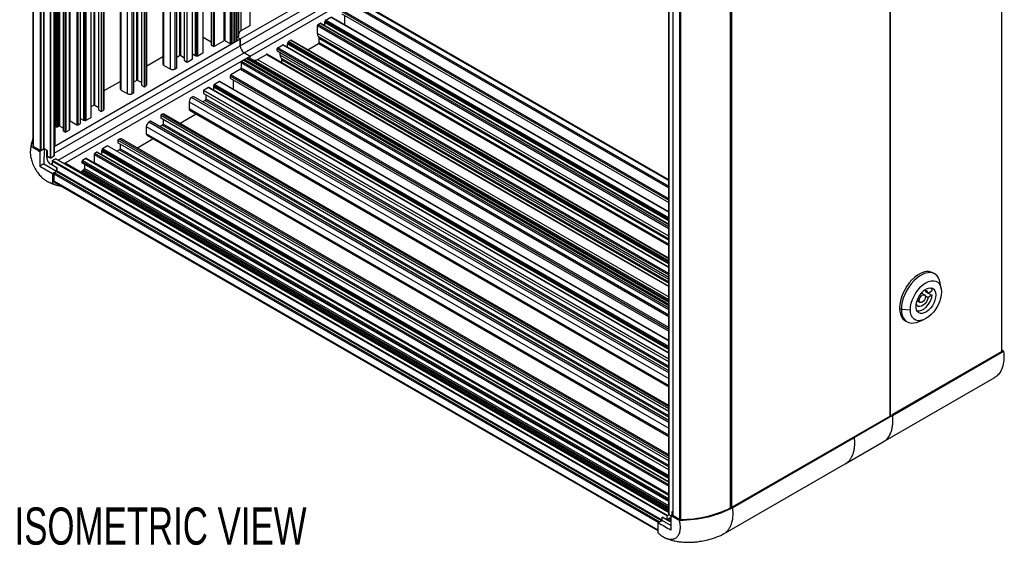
# Model space of a CAD drawing. Header units: millimetres. Extents: x 32 to 2713, y 32 to 2055.
# Tile 6 of 8: x 2123 to 2684, y 1225 to 1524. Entities that reach past the tile are written whole.
import ezdxf

# ---------------------------------------------------------------- set-up
doc = ezdxf.new("R2010")
doc.units = ezdxf.units.MM
doc.header["$LTSCALE"] = 10
doc.layers.add('DIMENSIONS', color=140, linetype='Continuous', lineweight=25)
doc.styles.add('SLDTEXTSTYLE0', font='TXT', dxfattribs={"width": 0.7})

msp = doc.modelspace()

# ---------------------------------------------------------------- linework, layer by layer
for p, q in [((2130.838, 1931.12), (2130.838, 1452.363)), ((2131.143, 1451.948), (2131.143, 1930.938)), ((2134.881, 1928.972), (2134.881, 1449.864)), ((2135.582, 1449.868), (2135.582, 1929.377)), ((2136.808, 1930.085), (2136.808, 1450.576)), ((2137.162, 1450.576), (2137.162, 1930.288)), ((2140.698, 1931.324), (2140.698, 1445.482)), ((2141.051, 1445.482), (2141.051, 1931.324)), ((2142.842, 1931.25), (2142.842, 1446.516)), ((2142.915, 1446.618), (2142.915, 1931.208)), ((2143.549, 1452.63), (2143.549, 1930.842)), ((2144.008, 1930.577), (2144.008, 1463.1)), ((2144.716, 1463.1), (2144.716, 1930.168)), ((2145.423, 1463.509), (2145.423, 1929.76)), ((2146.13, 1463.509), (2146.13, 1929.352)), ((2148.251, 1460.651), (2148.251, 1928.127)), ((2148.958, 1927.719), (2148.958, 1460.243)), ((2149.665, 1460.243), (2149.665, 1927.311)), ((2151.445, 1926.283), (2151.445, 1461.27)), ((2151.738, 1461.679), (2151.738, 1926.114)), ((2151.982, 1466.484), (2151.982, 1925.974)), ((2155.875, 1923.726), (2155.875, 1464.236)), ((2156.582, 1464.236), (2156.582, 1923.318)), ((2157.778, 1922.628), (2157.778, 1464.926)), ((2157.924, 1465.13), (2157.924, 1922.543)), ((2157.945, 1467.939), (2157.945, 1922.531)), ((2159.597, 1921.577), (2159.597, 1466.986)), ((2159.988, 1466.846), (2159.988, 1921.352)), ((2160.532, 1921.038), (2160.532, 1466.742)), ((2161.043, 1466.811), (2161.043, 1920.743)), ((2163.936, 1468.481), (2163.936, 1919.073)), ((2165.421, 1918.215), (2165.421, 1475.462)), ((2166.128, 1475.462), (2166.128, 1917.807)), ((2168.32, 1472.645), (2168.32, 1916.542)), ((2169.734, 1915.725), (2169.734, 1471.829)), ((2170.724, 1915.154), (2170.724, 1472.4)), ((2171.31, 1473.217), (2171.31, 1914.816)), ((2180.392, 1909.573), (2180.392, 1484.85)), ((2180.977, 1484.034), (2180.977, 1909.235)), ((2184.513, 1907.194), (2184.513, 1481.993)), ((2187.341, 1481.993), (2187.341, 1905.561)), ((2188.331, 1482.564), (2188.331, 1904.99)), ((2189.816, 1904.132), (2189.816, 1489.545)), ((2190.523, 1489.545), (2190.523, 1903.724)), ((2192.715, 1486.728), (2192.715, 1902.459)), ((2194.13, 1901.642), (2194.13, 1485.912)), ((2195.12, 1901.071), (2195.12, 1486.483)), ((2195.705, 1487.3), (2195.705, 1900.733)), ((2204.787, 1895.49), (2204.787, 1498.933)), ((2205.373, 1498.117), (2205.373, 1895.152)), ((2208.908, 1893.111), (2208.908, 1496.076)), ((2211.737, 1496.076), (2211.737, 1891.478)), ((2212.727, 1496.647), (2212.727, 1890.906)), ((2214.212, 1890.049), (2214.212, 1503.628)), ((2214.915, 1503.63), (2214.915, 1889.643)), ((2217.111, 1500.811), (2217.111, 1888.376)), ((2218.525, 1499.995), (2218.525, 1887.559)), ((2221.418, 1885.889), (2221.418, 1501.665)), ((2221.564, 1501.869), (2221.564, 1885.805)), ((2221.585, 1504.678), (2221.585, 1885.793)), ((2223.237, 1884.839), (2223.237, 1503.724)), ((2223.628, 1503.585), (2223.628, 1884.613)), ((2224.171, 1884.3), (2224.171, 1503.48)), ((2224.683, 1503.55), (2224.683, 1884.004)), ((2227.576, 1882.334), (2227.576, 1505.22)), ((2227.722, 1505.424), (2227.722, 1882.25)), ((2232.313, 1879.599), (2232.313, 1509.587)), ((2233.374, 1878.987), (2233.374, 1508.975)), ((2234.081, 1508.975), (2234.081, 1878.579)), ((2239.541, 1875.427), (2239.541, 1512.127)), ((2240.248, 1512.127), (2240.248, 1875.019)), ((2243.076, 1873.386), (2243.076, 1510.494)), ((2243.783, 1510.494), (2243.783, 1872.978)), ((2244.844, 1511.106), (2244.844, 1872.365)), ((2245.625, 1871.914), (2245.625, 1511.558)), ((2246.559, 1871.375), (2246.559, 1512.096)), ((2247.081, 1512.624), (2247.081, 1871.074)), ((2247.854, 1870.628), (2247.854, 1515.696)), ((2249.174, 1869.866), (2249.174, 1517.688)), ((2254.269, 1866.925), (2254.269, 1520.629)), ((2254.415, 1520.833), (2254.415, 1866.84)), ((2682.351, 1335.217), (2682.351, 1814.424)), ((2618.879, 1298.575), (2618.879, 1777.773)), ((2618.896, 1298.585), (2618.896, 1777.783)), ((2492.804, 1728.117), (2492.804, 1242.275)), ((2492.878, 1242.173), (2492.878, 1728.015)), ((2495.04, 1720.819), (2495.04, 1242.068)), ((2527.842, 1246.059), (2527.842, 1725.316)), ((2528.599, 1246.621), (2528.599, 1725.669)), ((2528.74, 1246.539), (2528.74, 1725.734)), ((2495.181, 1241.868), (2495.181, 1720.74)), ((2498.79, 1718.719), (2498.79, 1239.71)), ((2499.536, 1718.712), (2499.536, 1239.534)), ((2248.839, 1513.133), (2307.271, 1546.865)), ((2248.839, 1509.254), (2307.271, 1542.986)), ((2251.105, 1505.329), (2309.537, 1539.061)), ((2254.464, 1503.391), (2312.896, 1537.122)), ((2312.769, 1536.386), (2492.804, 1432.454)), ((2492.804, 1432.913), (2312.896, 1536.772)), ((2312.416, 1532.508), (2492.804, 1428.371)), ((2492.804, 1429.188), (2312.769, 1533.12)), ((2297.558, 1523.93), (2300.451, 1525.6)), ((2300.451, 1525.6), (2492.804, 1414.557)), ((2492.804, 1414.726), (2300.701, 1525.625)), ((2306.602, 1528.743), (2492.804, 1421.251)), ((2306.602, 1527.519), (2492.804, 1420.026)), ((2492.804, 1422.068), (2306.956, 1529.356)), ((2308.299, 1521.238), (2308.299, 1526.539)), ((2254.269, 1520.629), (2249.174, 1517.688)), ((2292.743, 1516.247), (2292.743, 1520.743)), ((2292.743, 1520.743), (2492.804, 1405.25)), ((2293.097, 1521.355), (2294.292, 1522.045)), ((2492.804, 1406.066), (2293.097, 1521.355)), ((2294.292, 1522.045), (2492.804, 1407.447)), ((2492.804, 1407.616), (2294.542, 1522.07)), ((2296.986, 1520.683), (2296.986, 1522.591)), ((2296.986, 1522.591), (2492.804, 1409.547)), ((2296.986, 1520.683), (2296.987, 1520.659)), ((2492.804, 1407.639), (2296.986, 1520.683)), ((2297.061, 1522.999), (2297.242, 1523.522)), ((2492.804, 1409.999), (2297.061, 1522.999)), ((2297.242, 1523.522), (2492.804, 1410.626)), ((2492.804, 1411.217), (2297.558, 1523.93)), ((2227.722, 1514.197), (2232.313, 1511.547)), ((2248.839, 1513.133), (2247.538, 1513.884)), ((2492.804, 1400.754), (2292.743, 1516.247)), ((2293.539, 1514.244), (2293.34, 1514.449)), ((2293.34, 1514.449), (2492.804, 1399.3)), ((2293.539, 1514.244), (2492.804, 1399.21)), ((2293.804, 1511.148), (2293.804, 1513.445)), ((2293.804, 1513.445), (2492.804, 1398.564)), ((2142.915, 1451.984), (2248.839, 1513.133)), ((2142.915, 1448.106), (2248.839, 1509.254)), ((2232.313, 1509.587), (2233.374, 1508.975)), ((2234.081, 1508.975), (2239.541, 1512.127)), ((2240.248, 1512.127), (2243.076, 1510.494)), ((2243.783, 1510.494), (2244.844, 1511.106)), ((2248.839, 1509.254), (2248.839, 1513.133)), ((2248.839, 1513.133), (2248.839, 1509.254)), ((2270.172, 1508.121), (2273.064, 1509.791)), ((2492.804, 1379.597), (2270.172, 1508.121)), ((2273.064, 1509.791), (2492.804, 1382.937)), ((2492.804, 1383.106), (2273.314, 1509.815)), ((2275.758, 1508.428), (2275.758, 1510.336)), ((2275.758, 1510.336), (2492.804, 1385.038)), ((2275.758, 1508.428), (2275.758, 1508.404)), ((2492.804, 1383.13), (2275.758, 1508.428)), ((2275.832, 1510.744), (2276.014, 1511.267)), ((2492.804, 1385.489), (2275.832, 1510.744)), ((2276.014, 1511.267), (2492.804, 1386.117)), ((2276.33, 1511.676), (2277.526, 1512.366)), ((2492.804, 1386.708), (2276.33, 1511.676)), ((2277.526, 1512.366), (2492.804, 1388.088)), ((2492.804, 1388.257), (2277.776, 1512.391)), ((2287.22, 1506.939), (2293.45, 1510.536)), ((2293.45, 1510.536), (2492.804, 1395.451)), ((2293.804, 1511.148), (2492.804, 1396.268)), ((2145.203, 1444.193), (2251.105, 1505.329)), ((2148.562, 1442.254), (2254.464, 1503.391)), ((2195.705, 1497.843), (2204.787, 1503.085)), ((2212.727, 1502.77), (2214.212, 1503.628)), ((2214.915, 1503.63), (2217.111, 1502.362)), ((2221.585, 1504.678), (2221.564, 1504.691)), ((2221.585, 1504.678), (2223.237, 1503.724)), ((2223.628, 1503.585), (2224.171, 1503.48)), ((2224.683, 1503.55), (2227.576, 1505.22)), ((2254.464, 1503.391), (2251.105, 1505.329)), ((2251.105, 1505.329), (2254.464, 1503.391)), ((2254.464, 1501.913), (2254.464, 1503.391)), ((2258.577, 1501.427), (2263.672, 1504.368)), ((2263.672, 1504.368), (2492.804, 1372.093)), ((2492.804, 1372.262), (2263.922, 1504.393)), ((2269.818, 1506.283), (2269.818, 1507.508)), ((2269.818, 1507.508), (2492.804, 1378.781)), ((2269.818, 1506.283), (2492.804, 1377.556)), ((2271.515, 1503.992), (2271.515, 1505.304)), ((2492.804, 1376.244), (2271.515, 1503.992)), ((2272.31, 1501.989), (2272.112, 1502.194)), ((2272.112, 1502.194), (2492.804, 1374.791)), ((2205.373, 1498.117), (2208.908, 1496.076)), ((2211.737, 1496.076), (2212.727, 1496.647)), ((2217.111, 1500.811), (2218.525, 1499.995)), ((2218.525, 1499.995), (2221.418, 1501.665)), ((2249.297, 1499.744), (2249.297, 1496.478)), ((2249.297, 1499.744), (2492.804, 1359.171)), ((2250.711, 1500.969), (2249.651, 1500.357)), ((2492.804, 1359.987), (2249.651, 1500.357)), ((2492.804, 1361.212), (2250.711, 1500.969)), ((2251.493, 1501.42), (2492.804, 1362.114)), ((2252.426, 1501.959), (2492.804, 1363.192)), ((2492.804, 1363.794), (2253.144, 1502.147)), ((2256.191, 1501.28), (2492.804, 1364.686)), ((2258.577, 1501.427), (2492.804, 1366.211)), ((2272.31, 1501.989), (2492.804, 1374.701)), ((2272.576, 1499.397), (2272.576, 1501.19)), ((2272.576, 1501.19), (2492.804, 1374.055)), ((2243.13, 1492.102), (2243.13, 1490.877)), ((2243.13, 1492.102), (2492.804, 1347.968)), ((2248.944, 1495.866), (2243.484, 1492.714)), ((2492.804, 1348.784), (2243.484, 1492.714)), ((2248.944, 1495.866), (2492.804, 1355.088)), ((2492.804, 1355.904), (2249.297, 1496.478)), ((2171.31, 1483.76), (2180.392, 1489.002)), ((2188.331, 1488.687), (2189.816, 1489.545)), ((2190.523, 1489.545), (2192.715, 1488.279)), ((2192.715, 1486.728), (2194.13, 1485.912)), ((2194.13, 1485.912), (2195.12, 1486.483)), ((2230.82, 1485.404), (2227.928, 1483.734)), ((2230.82, 1485.404), (2492.804, 1334.163)), ((2492.804, 1334.332), (2231.07, 1485.428)), ((2233.514, 1485.949), (2233.514, 1484.041)), ((2233.514, 1485.949), (2492.804, 1336.264)), ((2233.769, 1486.88), (2233.588, 1486.357)), ((2492.804, 1336.715), (2233.588, 1486.357)), ((2233.769, 1486.88), (2492.804, 1337.343)), ((2236.978, 1488.959), (2234.086, 1487.289)), ((2492.804, 1337.934), (2234.086, 1487.289)), ((2236.978, 1488.959), (2492.804, 1341.273)), ((2492.804, 1341.442), (2237.228, 1488.983)), ((2243.13, 1490.877), (2492.804, 1346.743)), ((2244.827, 1489.897), (2244.827, 1484.597)), ((2180.977, 1484.034), (2184.513, 1481.993)), ((2187.341, 1481.993), (2188.331, 1482.564)), ((2222.129, 1480.386), (2221.139, 1479.815)), ((2492.804, 1322.986), (2221.139, 1479.815)), ((2492.804, 1324.129), (2222.129, 1480.386)), ((2227.928, 1483.734), (2227.928, 1482.1)), ((2492.804, 1330.823), (2227.928, 1483.734)), ((2492.804, 1329.19), (2227.928, 1482.1)), ((2229.271, 1481.325), (2229.271, 1478.789)), ((2233.514, 1484.017), (2233.514, 1484.041)), ((2492.804, 1334.356), (2233.514, 1484.041)), ((2163.936, 1474.604), (2165.421, 1475.462)), ((2166.128, 1475.462), (2168.32, 1474.196)), ((2219.725, 1477.365), (2219.725, 1473.283)), ((2219.725, 1477.365), (2492.804, 1319.72)), ((2228.917, 1478.181), (2227.433, 1477.324)), ((2228.917, 1478.181), (2492.804, 1325.842)), ((2492.804, 1326.654), (2229.271, 1478.789)), ((2168.32, 1472.645), (2169.734, 1471.829)), ((2169.734, 1471.829), (2170.724, 1472.4)), ((2204.522, 1470.222), (2203.532, 1469.651)), ((2203.532, 1469.651), (2492.804, 1302.657)), ((2203.532, 1469.651), (2203.532, 1468.017)), ((2204.522, 1470.222), (2492.804, 1303.8)), ((2492.804, 1304.477), (2205.522, 1470.321)), ((2223.736, 1470.291), (2214.656, 1465.048)), ((2492.804, 1315.637), (2219.725, 1473.283)), ((2220.139, 1472.367), (2492.804, 1314.961)), ((2143.549, 1463.366), (2144.008, 1463.1)), ((2144.716, 1463.1), (2145.423, 1463.509)), ((2146.13, 1463.509), (2148.251, 1462.284)), ((2151.982, 1466.484), (2155.875, 1464.236)), ((2156.582, 1464.236), (2157.778, 1464.926)), ((2157.945, 1467.939), (2157.924, 1467.952)), ((2157.945, 1467.939), (2159.597, 1466.986)), ((2159.988, 1466.846), (2160.532, 1466.742)), ((2161.043, 1466.811), (2163.936, 1468.481)), ((2195.33, 1463.282), (2195.33, 1459.2)), ((2195.33, 1463.282), (2492.804, 1291.554)), ((2197.734, 1466.303), (2196.744, 1465.732)), ((2492.804, 1294.82), (2196.744, 1465.732)), ((2492.804, 1295.963), (2197.734, 1466.303)), ((2204.522, 1464.098), (2203.038, 1463.241)), ((2492.804, 1301.024), (2203.532, 1468.017)), ((2204.522, 1464.098), (2492.804, 1297.676)), ((2204.876, 1467.242), (2204.876, 1464.71)), ((2492.804, 1298.493), (2204.876, 1464.71)), ((2148.251, 1460.651), (2148.958, 1460.243)), ((2149.665, 1460.243), (2151.445, 1461.27)), ((2492.804, 1287.471), (2195.33, 1459.2)), ((2195.744, 1458.284), (2492.804, 1286.795)), ((2129.833, 1451.983), (2133.834, 1449.595)), ((2131.143, 1451.948), (2134.881, 1449.864)), ((2142.915, 1452.264), (2143.549, 1452.63)), ((2173.339, 1452.22), (2170.446, 1450.55)), ((2492.804, 1267.797), (2173.339, 1452.22)), ((2180.127, 1456.139), (2179.137, 1455.567)), ((2179.137, 1455.567), (2492.804, 1274.491)), ((2179.137, 1455.567), (2179.137, 1453.934)), ((2492.804, 1272.858), (2179.137, 1453.934)), ((2180.127, 1456.139), (2492.804, 1275.634)), ((2180.481, 1453.159), (2180.481, 1450.627)), ((2492.804, 1276.31), (2181.127, 1456.238)), ((2199.341, 1456.208), (2190.26, 1450.965)), ((2129.392, 1450.062), (2129.351, 1449.747)), ((2133.821, 1449.587), (2134.656, 1449.105)), ((2137.161, 1450.552), (2134.656, 1449.105)), ((2134.656, 1449.105), (2134.656, 1448.452)), ((2134.659, 1448.454), (2134.696, 1440.769)), ((2135.582, 1449.868), (2136.808, 1450.576)), ((2137.161, 1450.552), (2137.035, 1442.119)), ((2138.797, 1449.607), (2137.161, 1450.552)), ((2137.162, 1450.576), (2138.819, 1449.619)), ((2138.738, 1445.695), (2138.797, 1449.607)), ((2138.738, 1445.695), (2139.534, 1446.154)), ((2138.797, 1449.607), (2138.819, 1449.619)), ((2138.819, 1449.619), (2138.819, 1446.567)), ((2138.819, 1446.567), (2140.698, 1445.482)), ((2141.051, 1445.482), (2142.842, 1446.516)), ((2165.631, 1447.363), (2165.631, 1442.867)), ((2165.631, 1447.363), (2492.804, 1258.49)), ((2167.181, 1448.665), (2165.985, 1447.975)), ((2492.804, 1259.306), (2165.985, 1447.975)), ((2167.181, 1448.665), (2492.804, 1260.687)), ((2492.804, 1260.856), (2167.431, 1448.69)), ((2169.874, 1449.211), (2169.874, 1447.303)), ((2169.874, 1449.211), (2492.804, 1262.787)), ((2169.875, 1447.279), (2169.874, 1447.303)), ((2492.804, 1260.879), (2169.874, 1447.303)), ((2170.13, 1450.142), (2169.949, 1449.619)), ((2492.804, 1263.238), (2169.949, 1449.619)), ((2170.13, 1450.142), (2492.804, 1263.866)), ((2492.804, 1264.457), (2170.446, 1450.55)), ((2180.127, 1450.015), (2178.643, 1449.158)), ((2180.127, 1450.015), (2492.804, 1269.51)), ((2492.804, 1270.327), (2180.481, 1450.627)), ((2134.696, 1440.769), (2141.928, 1436.56)), ((2137.035, 1442.119), (2134.697, 1440.769)), ((2137.035, 1442.119), (2144.296, 1437.927)), ((2140.965, 1441.747), (2141.779, 1442.217)), ((2144.324, 1439.808), (2140.965, 1441.747)), ((2141.779, 1443.61), (2491.797, 1241.549)), ((2141.779, 1443.61), (2141.779, 1441.415)), ((2141.779, 1441.415), (2144.443, 1439.877)), ((2143.746, 1444.95), (2141.955, 1443.916)), ((2491.973, 1241.855), (2141.955, 1443.916)), ((2143.746, 1444.95), (2492.804, 1243.443)), ((2492.804, 1243.527), (2143.871, 1444.962)), ((2149.416, 1442.492), (2148.782, 1442.127)), ((2492.804, 1244.259), (2149.416, 1442.492)), ((2158.714, 1443.369), (2158.714, 1442.553)), ((2158.714, 1443.369), (2492.804, 1250.503)), ((2492.804, 1249.687), (2158.714, 1442.553)), ((2160.848, 1445.009), (2159.068, 1443.982)), ((2492.804, 1251.32), (2159.068, 1443.982)), ((2160.129, 1441.736), (2160.129, 1439.287)), ((2160.848, 1445.009), (2492.804, 1253.375)), ((2492.804, 1253.713), (2161.348, 1445.059)), ((2492.804, 1253.994), (2165.631, 1442.867)), ((2141.928, 1436.56), (2141.917, 1430.956)), ((2141.928, 1436.56), (2144.296, 1437.927)), ((2142.687, 1436.369), (2142.623, 1432.09)), ((2142.687, 1436.369), (2486.83, 1237.699)), ((2144.267, 1437.683), (2143.04, 1436.975)), ((2487.531, 1238.104), (2143.04, 1436.975)), ((2144.267, 1437.683), (2488.758, 1238.812)), ((2144.296, 1437.927), (2144.324, 1439.808)), ((2144.324, 1439.808), (2144.443, 1439.877)), ((2144.443, 1439.877), (2144.443, 1437.989)), ((2488.986, 1239.089), (2144.443, 1437.989)), ((2158.714, 1437.654), (2158.714, 1437.125)), ((2158.714, 1437.654), (2492.804, 1244.788)), ((2159.775, 1438.674), (2159.068, 1438.266)), ((2492.804, 1245.604), (2159.068, 1438.266)), ((2492.804, 1246.42), (2159.775, 1438.674)), ((2492.804, 1247.237), (2160.129, 1439.287)), ((2139.596, 1431.709), (2140.138, 1431.484)), ((2486.608, 1233.511), (2142.623, 1432.09)), ((2142.83, 1431.618), (2486.607, 1233.159)), ((2644.199, 1379.357), (2643.138, 1379.97)), ((2647.859, 1370.871), (2647.294, 1374.269)), ((2638.327, 1367.39), (2636.57, 1368.404)), ((2638.637, 1369.499), (2640.476, 1368.438)), ((2640.476, 1368.438), (2642.606, 1369.666)), ((2640.766, 1368.277), (2642.604, 1367.216)), ((2633.584, 1362.014), (2633.729, 1362.098)), ((2633.729, 1362.098), (2633.607, 1362.169)), ((2634.12, 1364.161), (2635.877, 1363.146)), ((2634.382, 1364.839), (2635.37, 1364.269)), ((2638.666, 1367.031), (2640.474, 1365.987)), ((2642.604, 1367.216), (2640.474, 1365.987)), ((2624.127, 1359.9), (2625.188, 1359.288)), ((2625.188, 1359.288), (2630.314, 1358.982)), ((2627.39, 1352.689), (2628.45, 1352.077)), ((2634.405, 1351.941), (2637.629, 1353.151)), ((2682.351, 1335.217), (2619.692, 1299.044)), ((2620.177, 1298.764), (2683.387, 1335.286)), ((2683.387, 1335.286), (2682.351, 1335.883)), ((2614.866, 1283.671), (2678.09, 1320.17)), ((2528.74, 1246.539), (2618.896, 1298.585)), ((2620.159, 1298.775), (2598.479, 1286.259)), ((2619.692, 1299.044), (2620.177, 1298.764)), ((2620.159, 1298.775), (2619.692, 1299.044)), ((2529.027, 1246.131), (2598.479, 1286.259)), ((2593.178, 1271.151), (2614.858, 1283.666)), ((2614.818, 1283.753), (2614.949, 1283.83)), ((2523.734, 1231.062), (2593.178, 1271.151)), ((2528.74, 1246.539), (2528.599, 1246.621)), ((2486.617, 1237.576), (2488.984, 1238.943)), ((2488.984, 1238.943), (2489.012, 1240.823)), ((2493.893, 1236.108), (2488.984, 1238.943)), ((2489.012, 1240.823), (2489.132, 1240.893)), ((2489.012, 1240.823), (2492.371, 1238.884)), ((2491.797, 1239.354), (2489.132, 1240.893)), ((2491.797, 1239.354), (2491.797, 1241.549)), ((2493.941, 1240.592), (2491.797, 1239.354)), ((2491.973, 1241.855), (2492.804, 1242.335)), ((2492.371, 1238.884), (2493.876, 1239.753)), ((2492.878, 1242.173), (2493.695, 1241.701)), ((2495.04, 1242.416), (2493.866, 1241.738)), ((2494.701, 1241.256), (2493.866, 1241.738)), ((2493.866, 1241.738), (2493.866, 1241.085)), ((2494.707, 1242.223), (2494.735, 1244.128)), ((2494.735, 1244.128), (2494.757, 1244.141)), ((2494.735, 1244.128), (2495.04, 1243.952)), ((2494.757, 1244.141), (2495.04, 1243.977)), ((2495.181, 1241.868), (2498.79, 1239.71))]:
    msp.add_line(p, q)
at = {"flags": 128}
for points in [[(2151.982, 1466.484), (2151.744, 1466.632), (2151.738, 1466.636)], [(2165.641, 1442.58), (2165.641, 1442.586), (2165.631, 1442.867)], [(2643.138, 1379.97), (2642.208, 1380.393), (2640.832, 1380.681), (2639.333, 1380.65), (2637.742, 1380.298), (2636.096, 1379.634), (2634.432, 1378.673), (2632.786, 1377.437), (2631.195, 1375.952), (2629.695, 1374.252), (2628.32, 1372.375), (2627.1, 1370.364), (2626.062, 1368.262), (2625.23, 1366.117), (2624.622, 1363.976), (2624.251, 1361.889), (2624.127, 1359.9)], [(2647.294, 1374.269), (2646.967, 1375.651), (2646.359, 1377.089), (2645.526, 1378.274), (2644.489, 1379.177), (2643.268, 1379.78), (2641.893, 1380.069), (2640.393, 1380.037), (2638.803, 1379.686), (2637.157, 1379.022), (2635.492, 1378.061), (2633.846, 1376.824), (2632.256, 1375.34), (2630.756, 1373.64), (2629.381, 1371.763), (2628.161, 1369.751), (2627.123, 1367.649), (2626.291, 1365.504), (2625.682, 1363.364), (2625.312, 1361.276), (2625.188, 1359.288)], [(2630.314, 1358.982), (2630.448, 1360.831), (2630.847, 1362.78), (2631.498, 1364.769), (2632.382, 1366.736), (2633.472, 1368.623), (2634.734, 1370.372), (2636.13, 1371.93), (2637.618, 1373.25), (2639.153, 1374.291), (2640.688, 1375.022), (2642.176, 1375.421), (2643.572, 1375.475), (2644.834, 1375.183), (2645.924, 1374.554), (2646.808, 1373.606), (2647.459, 1372.37), (2647.858, 1370.882), (2647.992, 1369.187)], [(2647.992, 1369.187), (2647.858, 1367.337), (2647.459, 1365.388), (2646.808, 1363.4), (2645.924, 1361.432), (2644.834, 1359.545), (2643.572, 1357.796), (2642.176, 1356.238), (2640.688, 1354.918), (2639.153, 1353.877), (2637.618, 1353.146), (2636.13, 1352.748), (2634.734, 1352.694), (2633.472, 1352.985), (2632.382, 1353.615), (2631.498, 1354.562), (2630.847, 1355.798), (2630.448, 1357.287), (2630.314, 1358.982)], [(2644.81, 1367.35), (2644.678, 1365.869), (2644.287, 1364.305), (2643.656, 1362.731), (2642.815, 1361.22), (2641.803, 1359.842), (2640.666, 1358.664), (2639.459, 1357.738), (2638.238, 1357.11), (2637.059, 1356.807), (2635.978, 1356.845), (2635.046, 1357.221), (2634.306, 1357.918), (2633.792, 1358.904), (2633.529, 1360.131), (2633.529, 1361.544), (2633.792, 1363.075), (2634.306, 1364.654), (2635.046, 1366.206), (2635.978, 1367.658), (2637.059, 1368.944), (2638.238, 1370.002), (2639.459, 1370.784), (2640.666, 1371.252), (2641.803, 1371.385), (2642.815, 1371.177), (2643.656, 1370.637), (2644.287, 1369.791), (2644.678, 1368.678), (2644.81, 1367.35)], [(2641.901, 1371.38), (2642.259, 1370.778), (2642.606, 1369.666)], [(2640.474, 1365.987), (2640.047, 1364.708), (2639.388, 1363.472), (2638.549, 1362.377), (2637.596, 1361.51), (2636.605, 1360.939), (2635.652, 1360.707), (2634.814, 1360.835), (2634.156, 1361.311), (2633.729, 1362.098)], [(2642.604, 1367.216), (2642.256, 1365.703), (2641.677, 1364.171), (2640.892, 1362.689), (2639.937, 1361.322), (2638.854, 1360.133), (2637.693, 1359.174), (2636.505, 1358.489), (2635.344, 1358.109), (2634.262, 1358.05), (2634.209, 1358.056)], [(2635.37, 1364.269), (2635.502, 1365.111), (2635.878, 1365.977), (2636.44, 1366.734), (2637.103, 1367.269), (2637.766, 1367.499), (2638.328, 1367.389), (2638.703, 1366.957), (2638.835, 1366.267)], [(2638.835, 1366.267), (2638.703, 1365.425), (2638.327, 1364.559), (2637.764, 1363.801), (2637.101, 1363.267), (2636.438, 1363.037), (2635.877, 1363.147), (2635.501, 1363.579), (2635.37, 1364.269)], [(2624.127, 1359.9), (2624.251, 1358.055), (2624.622, 1356.395), (2625.23, 1354.957), (2626.062, 1353.773), (2627.1, 1352.869), (2627.39, 1352.689)], [(2625.188, 1359.288), (2625.312, 1357.443), (2625.682, 1355.783), (2626.291, 1354.344), (2627.123, 1353.16), (2628.161, 1352.257), (2629.381, 1351.654), (2630.756, 1351.365), (2632.256, 1351.397), (2633.846, 1351.748), (2634.405, 1351.941)]]:
    msp.add_lwpolyline(points, dxfattribs=at)
for centre, radius, start, end in [((2254.165, 1520.858), 0.251, 294.37466, 354.3052), ((2293.511, 1520.708), 0.768, 122.60548, 177.39452), ((2294.439, 1521.842), 0.25, 65.55365, 125.75681), ((2298.25, 1522.571), 1.264, 160.19147, 179.08432), ((2297.977, 1523.279), 0.774, 122.74796, 161.72853), ((2295.288, 1516.094), 2.549, 176.55634, 220.18137), ((2292.673, 1513.513), 1.133, 356.55634, 40.18137), ((2233.728, 1509.658), 0.769, 242.60967, 297.39033), ((2239.894, 1511.445), 0.769, 62.60967, 117.39033), ((2243.43, 1511.177), 0.769, 242.60967, 297.39033), ((2253.555, 1509.361), 4.717, 181.28799, 238.71201), ((2270.586, 1507.473), 0.768, 122.60548, 177.39452), ((2273.211, 1509.587), 0.25, 65.55365, 125.75681), ((2277.022, 1510.316), 1.264, 160.19147, 179.08432), ((2276.748, 1511.025), 0.774, 122.74796, 161.72853), ((2277.672, 1512.161), 0.251, 65.69288, 125.61758), ((2293.036, 1511.183), 0.768, 302.60548, 357.39452), ((2214.565, 1502.944), 0.77, 63.01872, 117.35923), ((2223.852, 1504.829), 1.264, 240.91863, 259.81025), ((2224.329, 1504.238), 0.774, 258.27358, 297.24725), ((2227.472, 1505.449), 0.251, 294.37466, 354.3052), ((2263.818, 1504.164), 0.251, 65.69288, 125.61758), ((2274.06, 1503.839), 2.549, 176.55634, 220.18137), ((2205.788, 1499.033), 1.006, 185.6948, 245.62534), ((2221.315, 1501.893), 0.25, 294.2353, 354.44456), ((2250.065, 1499.709), 0.768, 122.60548, 177.39452), ((2271.445, 1501.258), 1.133, 356.55634, 40.18137), ((2210.322, 1498.805), 3.074, 242.60967, 297.39033), ((2243.898, 1492.067), 0.768, 122.60548, 177.39452), ((2248.529, 1496.513), 0.768, 302.60548, 357.39452), ((2190.17, 1488.862), 0.769, 62.60967, 117.39033), ((2194.705, 1487.399), 1.006, 294.37466, 354.3052), ((2230.967, 1485.2), 0.25, 65.55365, 125.75681), ((2234.778, 1485.929), 1.264, 160.19147, 179.08432), ((2234.504, 1486.638), 0.774, 122.74796, 161.72853), ((2237.125, 1488.754), 0.251, 65.69288, 125.61758), ((2181.393, 1484.95), 1.006, 185.6948, 245.62534), ((2185.927, 1484.722), 3.074, 242.60967, 297.39033), ((2222.795, 1477.226), 3.074, 122.60548, 177.39452), ((2165.775, 1474.779), 0.769, 62.60967, 117.39033), ((2228.502, 1478.829), 0.77, 302.63656, 356.98543), ((2170.309, 1473.316), 1.006, 294.37466, 354.3052), ((2205.108, 1469.404), 1.006, 65.69288, 125.61758), ((2220.705, 1473.174), 0.986, 173.70115, 234.98667), ((2144.362, 1463.783), 0.769, 242.60967, 297.39033), ((2145.776, 1462.826), 0.769, 62.60967, 117.39033), ((2156.229, 1464.918), 0.769, 242.60967, 297.39033), ((2157.675, 1465.155), 0.25, 294.2353, 354.44456), ((2160.212, 1468.091), 1.264, 240.91863, 259.81025), ((2160.689, 1467.5), 0.774, 258.27358, 297.24725), ((2198.4, 1463.143), 3.074, 122.60548, 177.39452), ((2204.108, 1464.745), 0.768, 302.60548, 357.39452), ((2149.312, 1460.925), 0.769, 242.60967, 297.39033), ((2151.246, 1461.722), 0.494, 293.75853, 354.92133), ((2196.31, 1459.091), 0.986, 173.70115, 234.98667), ((2131.342, 1452.414), 0.507, 185.78112, 246.87235), ((2180.713, 1455.321), 1.006, 65.69288, 125.61758), ((2135.228, 1450.552), 0.77, 243.23378, 297.34352), ((2136.985, 1450.235), 0.384, 62.60967, 117.39033), ((2142.79, 1446.631), 0.126, 294.37466, 354.3052), ((2166.399, 1447.328), 0.768, 122.60548, 177.39452), ((2167.327, 1448.462), 0.25, 65.55365, 125.75681), ((2171.138, 1449.191), 1.264, 160.19147, 179.08432), ((2170.865, 1449.899), 0.774, 122.74796, 161.72853), ((2179.713, 1450.662), 0.768, 302.60548, 357.39452), ((2140.874, 1445.824), 0.384, 242.60967, 297.39033), ((2142.162, 1443.592), 0.384, 122.60548, 177.39452), ((2143.819, 1444.847), 0.126, 65.69288, 125.61758), ((2159.482, 1443.334), 0.768, 122.60548, 177.39452), ((2161.138, 1444.627), 0.48, 64.12837, 127.18209), ((2143.456, 1436.326), 0.77, 122.65226, 176.77035), ((2144.06, 1438.006), 0.384, 302.60548, 357.39452), ((2159.482, 1437.619), 0.768, 122.60548, 177.39452), ((2159.361, 1439.322), 0.768, 302.60548, 357.39452), ((2143.126, 1432.029), 0.507, 173.13213, 234.22249), ((2638.615, 1367.914), 1.933, 15.72005, 113.22059), ((2499.565, 1304.069), 64.536, 269.97494, 295.98669), ((2514.053, 1272.794), 29.944, 297.30791, 299.0632), ((2492.18, 1241.531), 0.384, 122.60548, 177.39452), ((2492.93, 1242.288), 0.126, 185.6948, 245.62534), ((2495.287, 1242.091), 0.248, 185.36197, 244.61206), ((2499.483, 1240.976), 1.443, 241.32136, 272.11959)]:
    msp.add_arc(centre, radius, start, end)
for centre, start_param, end_param in [((2140.929, 1444.343), 0.7606866, 2.3991448), ((2492.483, 1241.395), 2.3314829, 3.1506307)]:
    msp.add_ellipse(centre, major_axis=(-1.509, 2.71), ratio=0.587367, start_param=start_param, end_param=end_param)
for points in [[(2247.854, 1515.696), (2247.811, 1515.09), (2247.707, 1514.484), (2247.538, 1513.884)], [(2254.464, 1501.913), (2255.068, 1501.759), (2255.645, 1501.546), (2256.191, 1501.28)], [(2498.851, 1238.953), (2497.473, 1239.724), (2496.093, 1240.493), (2494.715, 1241.263)], [(2486.616, 1237.576), (2486.615, 1235.709), (2486.61, 1233.84), (2486.605, 1231.972)], [(2493.906, 1233.401), (2491.478, 1234.794), (2489.047, 1236.185), (2486.616, 1237.576)]]:
    msp.add_open_spline(points, degree=3)
for points, knots in [([(2249.174, 1517.688), (2248.728, 1517.427), (2248.412, 1517.11), (2247.986, 1516.423), (2247.88, 1516.064), (2247.854, 1515.696)], [0, 0, 0, 0, 0.49428043, 0.49428043, 0.99428043, 0.99428043, 0.99428043, 0.99428043]), ([(2256.191, 1501.28), (2256.523, 1501.118), (2256.887, 1501.031), (2257.695, 1501.057), (2258.128, 1501.171), (2258.577, 1501.427)], [0, 0, 0, 0, 0.5, 0.5, 0.99428043, 0.99428043, 0.99428043, 0.99428043]), ([(2129.833, 1451.983), (2129.807, 1451.905), (2129.723, 1451.656), (2129.559, 1451.125), (2129.384, 1450.236), (2129.265, 1448.94), (2129.326, 1447.173), (2129.709, 1444.906), (2130.571, 1442.163), (2131.949, 1439.293), (2133.672, 1436.716), (2135.427, 1434.711), (2137.066, 1433.259), (2138.499, 1432.272), (2139.68, 1431.65), (2140.601, 1431.278), (2141.258, 1431.1), (2141.668, 1431.009), (2141.86, 1430.968), (2141.917, 1430.956)], [0, 0, 0, 0, 0.0119281, 0.0383052, 0.0791443, 0.1344288, 0.2041418, 0.2882863, 0.3868758, 0.4999039, 0.6026003, 0.6937516, 0.7730914, 0.8403919, 0.8958005, 0.9394706, 0.9713695, 0.9915571, 1, 1, 1, 1]), ([(2130.165, 1454.655), (2129.974, 1453.775), (2129.669, 1452.368), (2129.507, 1450.994), (2129.447, 1450.48)], [0, 0, 0, 0, 0.6262135, 1, 1, 1, 1]), ([(2130.838, 1456.514), (2130.496, 1455.583), (2129.946, 1454.087), (2129.864, 1452.56), (2129.833, 1451.983)], [0, 0, 0, 0, 0.6220141, 1, 1, 1, 1]), ([(2140.456, 1431.352), (2140.958, 1431.136), (2142.192, 1430.605), (2143.519, 1430.179), (2144.306, 1429.925)], [0, 0, 0, 0, 0.4065652, 1, 1, 1, 1]), ([(2141.917, 1430.956), (2143.208, 1430.289), (2144.685, 1429.525), (2146.45, 1429.414), (2146.672, 1429.4)], [0, 0, 0, 0, 0.8744883, 1, 1, 1, 1]), ([(2683.387, 1335.286), (2683.776, 1331.783), (2683.4, 1327.424), (2681.863, 1324.181), (2681.388, 1323.42)], [0, 0, 0, 0, 0.25, 0.3385108, 0.3385108, 0.3385108, 0.3385108]), ([(2681.388, 1323.42), (2680.869, 1322.681), (2679.936, 1321.356), (2678.632, 1320.574), (2678.055, 1320.228)], [0, 0, 0, 0, 0.5573526, 1, 1, 1, 1]), ([(2614.858, 1283.666), (2615.349, 1283.989), (2616.329, 1284.633), (2617.557, 1285.969), (2618.588, 1287.553), (2619.389, 1289.394), (2619.958, 1291.457), (2620.281, 1293.728), (2620.379, 1296.165), (2620.232, 1297.906), (2620.159, 1298.775)], [0, 0, 0, 0, 0.1252306, 0.2500043, 0.3749194, 0.4997207, 0.6240635, 0.7487944, 0.8746252, 1, 1, 1, 1]), ([(2615.747, 1284.306), (2615.843, 1284.361), (2616.683, 1284.845), (2617.885, 1286.37), (2619.272, 1288.845), (2620.097, 1291.903), (2620.442, 1295.221), (2620.263, 1297.625), (2620.177, 1298.764)], [0, 0, 0, 0, 0.0254931, 0.224518, 0.4235291, 0.6222955, 0.8210688, 1, 1, 1, 1]), ([(2593.178, 1271.151), (2593.669, 1271.473), (2594.649, 1272.118), (2595.876, 1273.452), (2596.906, 1275.036), (2597.709, 1276.877), (2598.278, 1278.944), (2598.601, 1281.213), (2598.698, 1283.648), (2598.552, 1285.388), (2598.479, 1286.259)], [0, 0, 0, 0, 0.1252429, 0.2500158, 0.3743498, 0.4997273, 0.6244273, 0.7487994, 0.8742845, 1, 1, 1, 1]), ([(2529.027, 1246.131), (2529.027, 1246.131), (2529.026, 1246.13), (2529.026, 1246.13), (2520.875, 1241.645), (2510.109, 1239.085), (2498.851, 1238.953)], [-0.00005445, -0.00005445, -0.00005445, -0.00005445, 0, 0, 0, 0.99874494, 0.99874494, 0.99874494, 0.99874494]), ([(2529.026, 1246.13), (2529.1, 1245.257), (2529.247, 1243.519), (2529.123, 1240.291), (2528.532, 1237.394), (2527.47, 1234.962), (2526.449, 1233.372), (2525.203, 1232.059), (2523.961, 1231.116), (2523.07, 1230.75), (2522.728, 1230.609)], [0, 0, 0, 0, 0.1172404, 0.2332829, 0.4631239, 0.57808, 0.6936103, 0.8101223, 0.9271932, 1, 1, 1, 1]), ([(2486.605, 1231.972), (2486.683, 1231.896), (2486.838, 1231.744), (2487.074, 1231.525), (2487.311, 1231.311), (2487.549, 1231.103), (2487.789, 1230.902), (2488.031, 1230.707), (2488.273, 1230.519), (2488.516, 1230.337), (2488.761, 1230.162), (2489.006, 1229.994), (2489.252, 1229.833), (2489.498, 1229.679), (2489.745, 1229.532), (2489.992, 1229.392), (2490.239, 1229.26), (2490.485, 1229.135), (2490.731, 1229.018), (2490.976, 1228.909), (2491.221, 1228.807), (2491.464, 1228.714), (2491.706, 1228.628), (2491.947, 1228.55), (2492.186, 1228.48), (2492.424, 1228.418), (2492.66, 1228.364), (2492.895, 1228.319), (2493.127, 1228.281), (2493.358, 1228.251), (2493.786, 1228.212), (2494.397, 1228.205), (2495.162, 1228.304), (2495.88, 1228.511), (2496.914, 1228.994), (2498.093, 1230.05), (2499.065, 1232.03), (2499.36, 1233.885), (2499.378, 1235.183), (2499.358, 1235.784), (2499.312, 1236.398), (2499.238, 1237.023), (2499.137, 1237.658), (2499.011, 1238.302), (2498.904, 1238.736), (2498.851, 1238.953)], [0, 0, 0, 0, 0.01153195, 0.02305179, 0.03456155, 0.04606319, 0.05755865, 0.06904985, 0.0805387, 0.09202707, 0.10351686, 0.11500996, 0.12650828, 0.13801374, 0.14952831, 0.16105397, 0.17258922, 0.18411488, 0.19562944, 0.2071349, 0.21863322, 0.23012632, 0.2416161, 0.25310448, 0.26459332, 0.27608452, 0.28757999, 0.29908163, 0.3105914, 0.32211125, 0.33364322, 0.37538002, 0.41702584, 0.45867167, 0.50040847, 0.61130122, 0.72230092, 0.83319367, 0.85706575, 0.88089509, 0.90469909, 0.92849468, 0.95229867, 0.97612798, 1, 1, 1, 1]), ([(2493.869, 1241.086), (2493.875, 1239.805), (2493.881, 1238.524), (2493.895, 1235.963), (2493.903, 1234.683), (2493.906, 1233.401)], [0, 0, 0, 0, 0.5, 0.5, 1, 1, 1, 1]), ([(2491.026, 1228.887), (2492.07, 1228.497), (2493.988, 1227.781), (2496.806, 1227.145), (2499.135, 1226.792), (2500.93, 1226.629), (2502.25, 1226.561), (2503.325, 1226.535), (2504.385, 1226.535), (2505.885, 1226.577), (2507.958, 1226.717), (2510.791, 1227.068), (2514.271, 1227.74), (2518.443, 1228.863), (2521.36, 1230.025), (2522.938, 1230.654)], [0, 0, 0, 0, 0.1090931, 0.2002807, 0.2737012, 0.3291905, 0.3665179, 0.3942214, 0.4261279, 0.4624616, 0.5299323, 0.6136125, 0.7195855, 0.8483108, 1, 1, 1, 1])]:
    msp.add_open_spline(points, degree=3, knots=knots)

# ---------------------------------------------------------------- texts
at = {"layer": 'DIMENSIONS', "insert": (2120.347, 1246.34), "char_height": 21.16667, "attachment_point": 1, "style": 'SLDTEXTSTYLE0'}
msp.add_mtext('ISOMETRIC VIEW', dxfattribs=at)

doc.saveas('drawing.dxf')
